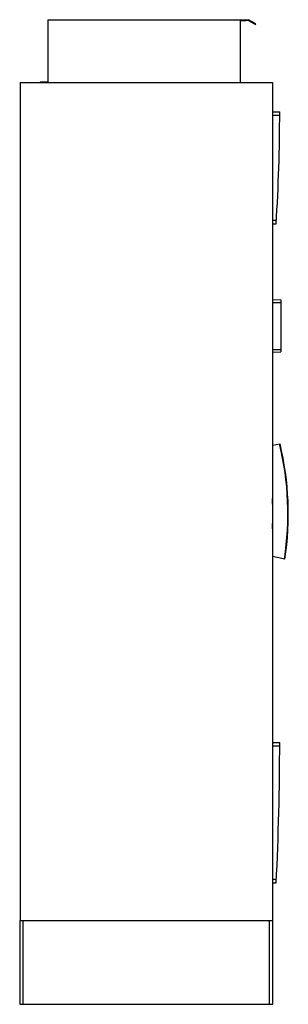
# Model space of a CAD drawing. Header units: millimetres. Extents: x 697 to 1339, y 228 to 2581.
import ezdxf

# ---------------------------------------------------------------- set-up
doc = ezdxf.new("R2010")
doc.units = ezdxf.units.MM
doc.header["$LTSCALE"] = 182.631832
doc.layers.get('0').update_dxf_attribs({"linetype": 'CONTINUOUS'})

msp = doc.modelspace()

# ---------------------------------------------------------------- linework, layer by layer
at = {"color": 7, "linetype": 'Continuous'}
for p, q in [((764, 2580.5), (764, 2432)), ((764, 2580.5), (1244, 2580.5)), ((1224, 2577.5), (1224, 2430.5)), ((1237.5, 2577.5), (1224, 2577.5)), ((1237.5, 2579), (1237.5, 2577.5)), ((1243.6, 2579), (1237.5, 2579)), ((1243.6, 2579), (1260.6, 2569.2)), ((1261.3, 2570.5), (1244, 2580.5)), ((1260.6, 2569.2), (1261.3, 2570.5)), ((697.9, 2430.5), (697.9, 428)), ((697.9, 2430.5), (1301.2, 2430.5)), ((745.5, 2432), (745.5, 2430.5)), ((745.5, 2432), (764, 2432)), ((1301.2, 2430.5), (1301.2, 428)), ((1301.2, 2360.4), (1318.4, 2360.4)), ((1301.2, 2352.4), (1318.4, 2352.4)), ((1310.4, 2100.7), (1301.2, 2100.7)), ((1301.2, 2092.7), (1309.9, 2092.7)), ((1301.2, 1911.9), (1321.2, 1911.2)), ((1321.2, 1911.2), (1321.2, 1786.6)), ((1301.2, 1904.9), (1321.2, 1905.2)), ((1301.2, 1792.5), (1321.2, 1792.6)), ((1301.2, 1785.9), (1321.2, 1786.6)), ((1301.2, 1563.6), (1319.1, 1567)), ((1330.7, 1291.7), (1301.2, 1297.8)), ((1301.2, 853.9), (1318.4, 853.9)), ((1301.2, 845.9), (1318.4, 845.9)), ((1310.4, 526.2), (1301.2, 526.2)), ((1301.2, 518.2), (1310, 518.2)), ((696.9, 428), (1301.9, 428)), ((696.9, 428), (696.9, 228)), ((705.5, 228), (705.5, 428)), ((1293.3, 428), (1293.3, 228)), ((1301.9, 228), (1301.9, 428)), ((696.9, 228), (1301.9, 228))]:
    msp.add_line(p, q, dxfattribs=at)
for centre, radius, start, end in [((-2910.8, 2360.5), 4229.2, 356.3687, 359.9981), ((627.3, 1400), 710.7, 351.256, 13.5743), ((627.3, 1400), 711.7, 351.252, 13.5703), ((627.3, 1400), 674.8, 356.915, 3.085), ((-5326.8, 852.5), 6645.2, 357.11589, 0.01172)]:
    msp.add_arc(centre, radius, start, end, dxfattribs=at)

doc.saveas('drawing.dxf')
